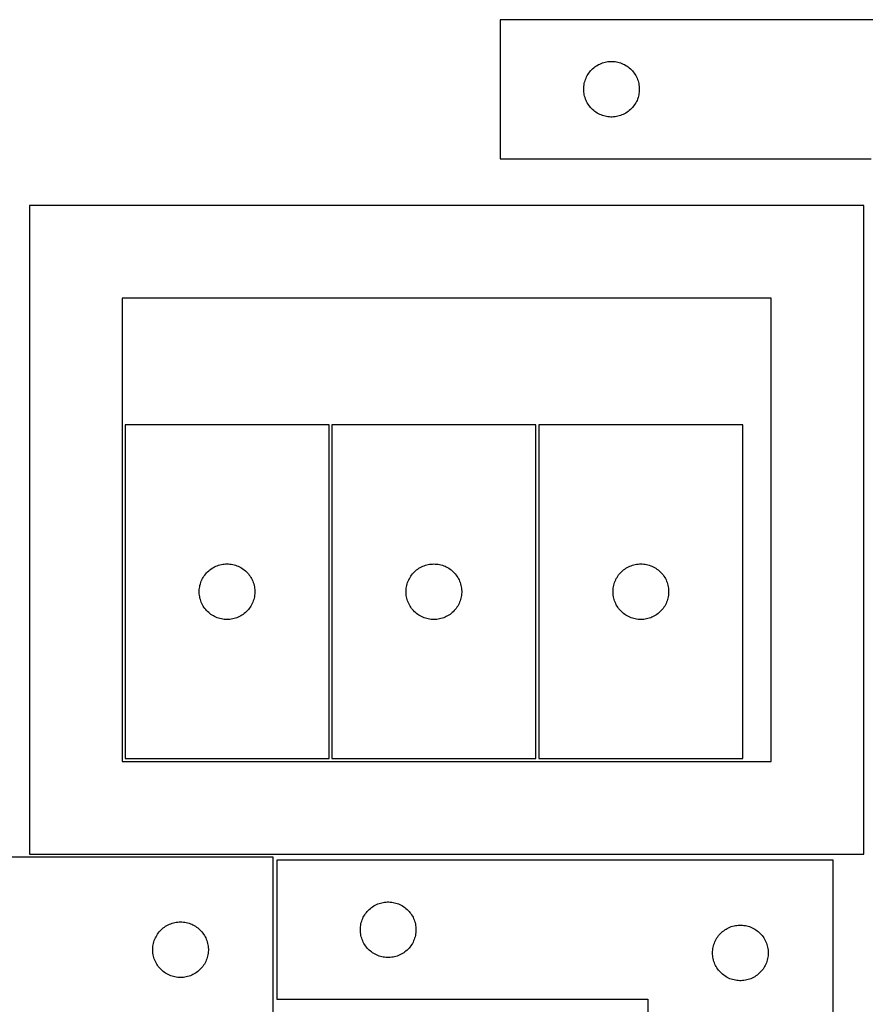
# Model space of a CAD drawing. Header units: millimetres. Extents: x 7 to 1493, y 7 to 2993.
# Tile 14 of 16: x 571 to 1028, y 2462 to 2993. Entities that reach past the tile are written whole.
import ezdxf

# ---------------------------------------------------------------- set-up
doc = ezdxf.new("R2010")
doc.units = ezdxf.units.MM
doc.layers.add('CUT', color=7, linetype='CONTINUOUS', true_color=0x000000)

msp = doc.modelspace()

# ---------------------------------------------------------------- linework, layer by layer
at = {"layer": 'CUT'}
for p, q in [((1130.644863, 2993.359411), (830.644863, 2993.359411)), ((830.644863, 2993.359411), (830.644863, 2918.359411)), ((883.595211, 2969.099593), (884.286147, 2969.444945)), ((884.286147, 2969.444945), (884.993944, 2969.75427)), ((884.993944, 2969.75427), (885.716727, 2970.026749)), ((885.716727, 2970.026749), (886.452578, 2970.261659)), ((886.452578, 2970.261659), (887.199546, 2970.458376)), ((887.199546, 2970.458376), (887.955651, 2970.61638)), ((887.955651, 2970.61638), (888.718887, 2970.735251)), ((888.718887, 2970.735251), (889.487231, 2970.814673)), ((889.487231, 2970.814673), (890.258644, 2970.854438)), ((890.258644, 2970.854438), (891.031081, 2970.854438)), ((891.031081, 2970.854438), (891.802494, 2970.814673)), ((891.802494, 2970.814673), (892.570838, 2970.735251)), ((892.570838, 2970.735251), (893.334074, 2970.61638)), ((893.334074, 2970.61638), (894.090179, 2970.458376)), ((894.090179, 2970.458376), (894.837147, 2970.261659)), ((894.837147, 2970.261659), (895.572998, 2970.026749)), ((895.572998, 2970.026749), (896.295781, 2969.75427)), ((896.295781, 2969.75427), (897.003578, 2969.444945)), ((897.003578, 2969.444945), (897.694514, 2969.099593)), ((877.590584, 2963.247632), (877.988229, 2963.909853)), ((877.988229, 2963.909853), (878.419437, 2964.550727)), ((878.419437, 2964.550727), (878.883065, 2965.168553)), ((878.883065, 2965.168553), (879.377884, 2965.761692)), ((879.377884, 2965.761692), (879.90258, 2966.328573)), ((879.90258, 2966.328573), (880.455762, 2966.867691)), ((880.455762, 2966.867691), (881.035965, 2967.377617)), ((881.035965, 2967.377617), (881.641648, 2967.856999)), ((881.641648, 2967.856999), (882.271207, 2968.304566)), ((882.271207, 2968.304566), (882.92297, 2968.71913)), ((882.92297, 2968.71913), (883.595211, 2969.099593)), ((897.694514, 2969.099593), (898.366755, 2968.71913)), ((898.366755, 2968.71913), (899.018518, 2968.304566)), ((899.018518, 2968.304566), (899.648077, 2967.856999)), ((899.648077, 2967.856999), (900.25376, 2967.377617)), ((900.25376, 2967.377617), (900.833963, 2966.867691)), ((900.833963, 2966.867691), (901.387145, 2966.328573)), ((901.387145, 2966.328573), (901.911841, 2965.761692)), ((901.911841, 2965.761692), (902.40666, 2965.168553)), ((902.40666, 2965.168553), (902.870288, 2964.550727)), ((902.870288, 2964.550727), (903.301496, 2963.909853)), ((903.301496, 2963.909853), (903.699141, 2963.247632)), ((875.823544, 2958.167769), (875.962027, 2958.927692)), ((875.962027, 2958.927692), (876.139447, 2959.679477)), ((876.139447, 2959.679477), (876.355332, 2960.421133)), ((876.355332, 2960.421133), (876.60911, 2961.150692)), ((876.60911, 2961.150692), (876.900109, 2961.866219)), ((876.900109, 2961.866219), (877.227556, 2962.565817)), ((877.227556, 2962.565817), (877.590584, 2963.247632)), ((903.699141, 2963.247632), (904.062169, 2962.565817)), ((904.062169, 2962.565817), (904.389616, 2961.866219)), ((904.389616, 2961.866219), (904.680615, 2961.150692)), ((904.680615, 2961.150692), (904.934393, 2960.421133)), ((904.934393, 2960.421133), (905.150278, 2959.679477)), ((905.150278, 2959.679477), (905.327698, 2958.927692)), ((905.327698, 2958.927692), (905.466181, 2958.167769)), ((875.644863, 2955.859411), (875.664751, 2956.631592)), ((875.664751, 2955.087229), (875.644863, 2955.859411)), ((875.664751, 2956.631592), (875.724364, 2957.401726)), ((875.724364, 2954.317096), (875.664751, 2955.087229)), ((875.724364, 2957.401726), (875.823544, 2958.167769)), ((875.823544, 2953.551052), (875.724364, 2954.317096)), ((875.962027, 2952.79113), (875.823544, 2953.551052)), ((905.466181, 2953.551052), (905.327698, 2952.79113)), ((905.466181, 2958.167769), (905.565361, 2957.401726)), ((905.565361, 2954.317096), (905.466181, 2953.551052)), ((905.565361, 2957.401726), (905.624974, 2956.631592)), ((905.624974, 2955.087229), (905.565361, 2954.317096)), ((905.624974, 2956.631592), (905.644863, 2955.859411)), ((905.644863, 2955.859411), (905.624974, 2955.087229)), ((876.139447, 2952.039344), (875.962027, 2952.79113)), ((876.355332, 2951.297688), (876.139447, 2952.039344)), ((876.60911, 2950.568129), (876.355332, 2951.297688)), ((876.900109, 2949.852602), (876.60911, 2950.568129)), ((877.227556, 2949.153004), (876.900109, 2949.852602)), ((877.590584, 2948.47119), (877.227556, 2949.153004)), ((877.988229, 2947.808968), (877.590584, 2948.47119)), ((903.699141, 2948.47119), (903.301496, 2947.808968)), ((904.062169, 2949.153004), (903.699141, 2948.47119)), ((904.389616, 2949.852602), (904.062169, 2949.153004)), ((904.680615, 2950.568129), (904.389616, 2949.852602)), ((904.934393, 2951.297688), (904.680615, 2950.568129)), ((905.150278, 2952.039344), (904.934393, 2951.297688)), ((905.327698, 2952.79113), (905.150278, 2952.039344)), ((878.419437, 2947.168094), (877.988229, 2947.808968)), ((878.883065, 2946.550268), (878.419437, 2947.168094)), ((879.377884, 2945.957129), (878.883065, 2946.550268)), ((879.90258, 2945.390248), (879.377884, 2945.957129)), ((880.455762, 2944.85113), (879.90258, 2945.390248)), ((881.035965, 2944.341204), (880.455762, 2944.85113)), ((881.641648, 2943.861822), (881.035965, 2944.341204)), ((882.271207, 2943.414255), (881.641648, 2943.861822)), ((882.92297, 2942.999691), (882.271207, 2943.414255)), ((883.595211, 2942.619229), (882.92297, 2942.999691)), ((884.286147, 2942.273877), (883.595211, 2942.619229)), ((897.694514, 2942.619229), (897.003578, 2942.273877)), ((898.366755, 2942.999691), (897.694514, 2942.619229)), ((899.018518, 2943.414255), (898.366755, 2942.999691)), ((899.648077, 2943.861822), (899.018518, 2943.414255)), ((900.25376, 2944.341204), (899.648077, 2943.861822)), ((900.833963, 2944.85113), (900.25376, 2944.341204)), ((901.387145, 2945.390248), (900.833963, 2944.85113)), ((901.911841, 2945.957129), (901.387145, 2945.390248)), ((902.40666, 2946.550268), (901.911841, 2945.957129)), ((902.870288, 2947.168094), (902.40666, 2946.550268)), ((903.301496, 2947.808968), (902.870288, 2947.168094)), ((884.993944, 2941.964551), (884.286147, 2942.273877)), ((885.716727, 2941.692072), (884.993944, 2941.964551)), ((886.452578, 2941.457162), (885.716727, 2941.692072)), ((887.199546, 2941.260445), (886.452578, 2941.457162)), ((887.955651, 2941.102441), (887.199546, 2941.260445)), ((888.718887, 2940.98357), (887.955651, 2941.102441)), ((889.487231, 2940.904148), (888.718887, 2940.98357)), ((890.258644, 2940.864384), (889.487231, 2940.904148)), ((891.031081, 2940.864384), (890.258644, 2940.864384)), ((891.802494, 2940.904148), (891.031081, 2940.864384)), ((892.570838, 2940.98357), (891.802494, 2940.904148)), ((893.334074, 2941.102441), (892.570838, 2940.98357)), ((894.090179, 2941.260445), (893.334074, 2941.102441)), ((894.837147, 2941.457162), (894.090179, 2941.260445)), ((895.572998, 2941.692072), (894.837147, 2941.457162)), ((896.295781, 2941.964551), (895.572998, 2941.692072)), ((897.003578, 2942.273877), (896.295781, 2941.964551)), ((830.644863, 2918.359411), (1030.644863, 2918.359411)), ((1026.723985, 2893.194837), (576.723985, 2893.194837)), ((576.723985, 2893.194837), (576.723985, 2543.194837)), ((1026.723985, 2543.194837), (1026.723985, 2893.194837)), ((976.723985, 2843.194837), (626.723985, 2843.194837)), ((626.723985, 2843.194837), (626.723985, 2593.194837)), ((976.723985, 2593.194837), (976.723985, 2843.194837)), ((738.250494, 2774.775681), (628.250494, 2774.775681)), ((628.250494, 2774.775681), (628.250494, 2594.775681)), ((738.250494, 2594.775681), (738.250494, 2774.775681)), ((849.833731, 2774.755158), (739.833731, 2774.755158)), ((739.833731, 2774.755158), (739.833731, 2594.755158)), ((849.833731, 2594.755158), (849.833731, 2774.755158)), ((851.471573, 2774.800168), (851.471573, 2594.800168)), ((961.471573, 2774.800168), (851.471573, 2774.800168)), ((961.471573, 2594.800168), (961.471573, 2774.800168)), ((676.544087, 2698.192987), (677.243685, 2698.520434)), ((677.243685, 2698.520434), (677.959213, 2698.811433)), ((677.959213, 2698.811433), (678.688771, 2699.065211)), ((678.688771, 2699.065211), (679.430427, 2699.281097)), ((679.430427, 2699.281097), (680.182213, 2699.458516)), ((680.182213, 2699.458516), (680.942135, 2699.596999)), ((680.942135, 2699.596999), (681.708179, 2699.696179)), ((681.708179, 2699.696179), (682.478313, 2699.755792)), ((682.478313, 2699.755792), (683.250494, 2699.775681)), ((683.250494, 2699.775681), (684.022675, 2699.755792)), ((684.022675, 2699.755792), (684.792809, 2699.696179)), ((684.792809, 2699.696179), (685.558853, 2699.596999)), ((685.558853, 2699.596999), (686.318775, 2699.458516)), ((686.318775, 2699.458516), (687.070561, 2699.281097)), ((687.070561, 2699.281097), (687.812216, 2699.065211)), ((687.812216, 2699.065211), (688.541775, 2698.811433)), ((688.541775, 2698.811433), (689.257302, 2698.520434)), ((689.257302, 2698.520434), (689.956901, 2698.192987)), ((788.127324, 2698.172464), (788.826922, 2698.499911)), ((788.826922, 2698.499911), (789.542449, 2698.79091)), ((789.542449, 2698.79091), (790.272008, 2699.044688)), ((790.272008, 2699.044688), (791.013664, 2699.260573)), ((791.013664, 2699.260573), (791.76545, 2699.437993)), ((791.76545, 2699.437993), (792.525372, 2699.576476)), ((792.525372, 2699.576476), (793.291416, 2699.675656)), ((793.291416, 2699.675656), (794.061549, 2699.735269)), ((794.061549, 2699.735269), (794.833731, 2699.755158)), ((794.833731, 2699.755158), (795.605912, 2699.735269)), ((795.605912, 2699.735269), (796.376046, 2699.675656)), ((796.376046, 2699.675656), (797.142089, 2699.576476)), ((797.142089, 2699.576476), (797.902012, 2699.437993)), ((797.902012, 2699.437993), (798.653797, 2699.260573)), ((798.653797, 2699.260573), (799.395453, 2699.044688)), ((799.395453, 2699.044688), (800.125012, 2698.79091)), ((800.125012, 2698.79091), (800.840539, 2698.499911)), ((800.840539, 2698.499911), (801.540137, 2698.172464)), ((899.083352, 2697.854447), (899.765167, 2698.217474)), ((899.765167, 2698.217474), (900.464765, 2698.544922)), ((900.464765, 2698.544922), (901.180292, 2698.83592)), ((901.180292, 2698.83592), (901.909851, 2699.089699)), ((901.909851, 2699.089699), (902.651507, 2699.305584)), ((902.651507, 2699.305584), (903.403292, 2699.483003)), ((903.403292, 2699.483003), (904.163215, 2699.621486)), ((904.163215, 2699.621486), (904.929259, 2699.720666)), ((904.929259, 2699.720666), (905.699392, 2699.780279)), ((905.699392, 2699.780279), (906.471573, 2699.800168)), ((906.471573, 2699.800168), (907.243755, 2699.780279)), ((907.243755, 2699.780279), (908.013888, 2699.720666)), ((908.013888, 2699.720666), (908.779932, 2699.621486)), ((908.779932, 2699.621486), (909.539854, 2699.483003)), ((909.539854, 2699.483003), (910.29164, 2699.305584)), ((910.29164, 2699.305584), (911.033296, 2699.089699)), ((911.033296, 2699.089699), (911.762855, 2698.83592)), ((911.762855, 2698.83592), (912.478382, 2698.544922)), ((912.478382, 2698.544922), (913.17798, 2698.217474)), ((913.17798, 2698.217474), (913.859795, 2697.854447)), ((670.390774, 2692.497573), (670.805339, 2693.149337)), ((670.805339, 2693.149337), (671.252905, 2693.778895)), ((671.252905, 2693.778895), (671.732287, 2694.384578)), ((671.732287, 2694.384578), (672.242213, 2694.964781)), ((672.242213, 2694.964781), (672.781332, 2695.517963)), ((672.781332, 2695.517963), (673.348212, 2696.04266)), ((673.348212, 2696.04266), (673.941352, 2696.537478)), ((673.941352, 2696.537478), (674.559177, 2697.001106)), ((674.559177, 2697.001106), (675.200051, 2697.432314)), ((675.200051, 2697.432314), (675.862273, 2697.829959)), ((675.862273, 2697.829959), (676.544087, 2698.192987)), ((689.956901, 2698.192987), (690.638715, 2697.829959)), ((690.638715, 2697.829959), (691.300937, 2697.432314)), ((691.300937, 2697.432314), (691.94181, 2697.001106)), ((691.94181, 2697.001106), (692.559636, 2696.537478)), ((692.559636, 2696.537478), (693.152776, 2696.04266)), ((693.152776, 2696.04266), (693.719656, 2695.517963)), ((693.719656, 2695.517963), (694.258774, 2694.964781)), ((694.258774, 2694.964781), (694.768701, 2694.384578)), ((694.768701, 2694.384578), (695.248083, 2693.778895)), ((695.248083, 2693.778895), (695.695649, 2693.149337)), ((695.695649, 2693.149337), (696.110213, 2692.497573)), ((781.974011, 2692.47705), (782.388575, 2693.128813)), ((782.388575, 2693.128813), (782.836142, 2693.758372)), ((782.836142, 2693.758372), (783.315524, 2694.364055)), ((783.315524, 2694.364055), (783.82545, 2694.944258)), ((783.82545, 2694.944258), (784.364568, 2695.49744)), ((784.364568, 2695.49744), (784.931449, 2696.022137)), ((784.931449, 2696.022137), (785.524588, 2696.516955)), ((785.524588, 2696.516955), (786.142414, 2696.980583)), ((786.142414, 2696.980583), (786.783288, 2697.411791)), ((786.783288, 2697.411791), (787.44551, 2697.809436)), ((787.44551, 2697.809436), (788.127324, 2698.172464)), ((801.540137, 2698.172464), (802.221952, 2697.809436)), ((802.221952, 2697.809436), (802.884173, 2697.411791)), ((802.884173, 2697.411791), (803.525047, 2696.980583)), ((803.525047, 2696.980583), (804.142873, 2696.516955)), ((804.142873, 2696.516955), (804.736012, 2696.022137)), ((804.736012, 2696.022137), (805.302893, 2695.49744)), ((805.302893, 2695.49744), (805.842011, 2694.944258)), ((805.842011, 2694.944258), (806.351937, 2694.364055)), ((806.351937, 2694.364055), (806.831319, 2693.758372)), ((806.831319, 2693.758372), (807.278886, 2693.128813)), ((807.278886, 2693.128813), (807.69345, 2692.47705)), ((893.611854, 2692.52206), (894.026418, 2693.173824)), ((894.026418, 2693.173824), (894.473985, 2693.803382)), ((894.473985, 2693.803382), (894.953367, 2694.409066)), ((894.953367, 2694.409066), (895.463293, 2694.989268)), ((895.463293, 2694.989268), (896.002411, 2695.542451)), ((896.002411, 2695.542451), (896.569292, 2696.067147)), ((896.569292, 2696.067147), (897.162431, 2696.561965)), ((897.162431, 2696.561965), (897.780257, 2697.025593)), ((897.780257, 2697.025593), (898.421131, 2697.456801)), ((898.421131, 2697.456801), (899.083352, 2697.854447)), ((913.859795, 2697.854447), (914.522016, 2697.456801)), ((914.522016, 2697.456801), (915.16289, 2697.025593)), ((915.16289, 2697.025593), (915.780716, 2696.561965)), ((915.780716, 2696.561965), (916.373855, 2696.067147)), ((916.373855, 2696.067147), (916.940736, 2695.542451)), ((916.940736, 2695.542451), (917.479854, 2694.989268)), ((917.479854, 2694.989268), (917.98978, 2694.409066)), ((917.98978, 2694.409066), (918.469162, 2693.803382)), ((918.469162, 2693.803382), (918.916729, 2693.173824)), ((918.916729, 2693.173824), (919.331293, 2692.52206)), ((668.493525, 2687.464892), (668.651528, 2688.220997)), ((668.651528, 2688.220997), (668.848246, 2688.967965)), ((668.848246, 2688.967965), (669.083155, 2689.703816)), ((669.083155, 2689.703816), (669.355634, 2690.426599)), ((669.355634, 2690.426599), (669.66496, 2691.134397)), ((669.66496, 2691.134397), (670.010312, 2691.825332)), ((670.010312, 2691.825332), (670.390774, 2692.497573)), ((696.110213, 2692.497573), (696.490676, 2691.825332)), ((696.490676, 2691.825332), (696.836028, 2691.134397)), ((696.836028, 2691.134397), (697.145353, 2690.426599)), ((697.145353, 2690.426599), (697.417832, 2689.703816)), ((697.417832, 2689.703816), (697.652742, 2688.967965)), ((697.652742, 2688.967965), (697.84946, 2688.220997)), ((697.84946, 2688.220997), (698.007463, 2687.464892)), ((780.076761, 2687.444369), (780.234765, 2688.200474)), ((780.234765, 2688.200474), (780.431482, 2688.947442)), ((780.431482, 2688.947442), (780.666392, 2689.683293)), ((780.666392, 2689.683293), (780.938871, 2690.406076)), ((780.938871, 2690.406076), (781.248197, 2691.113873)), ((781.248197, 2691.113873), (781.593549, 2691.804809)), ((781.593549, 2691.804809), (781.974011, 2692.47705)), ((807.69345, 2692.47705), (808.073913, 2691.804809)), ((808.073913, 2691.804809), (808.419265, 2691.113873)), ((808.419265, 2691.113873), (808.72859, 2690.406076)), ((808.72859, 2690.406076), (809.001069, 2689.683293)), ((809.001069, 2689.683293), (809.235979, 2688.947442)), ((809.235979, 2688.947442), (809.432696, 2688.200474)), ((809.432696, 2688.200474), (809.5907, 2687.444369)), ((891.714604, 2687.489379), (891.872608, 2688.245484)), ((891.872608, 2688.245484), (892.069325, 2688.992452)), ((892.069325, 2688.992452), (892.304235, 2689.728304)), ((892.304235, 2689.728304), (892.576714, 2690.451086)), ((892.576714, 2690.451086), (892.88604, 2691.158884)), ((892.88604, 2691.158884), (893.231392, 2691.849819)), ((893.231392, 2691.849819), (893.611854, 2692.52206)), ((919.331293, 2692.52206), (919.711755, 2691.849819)), ((919.711755, 2691.849819), (920.057107, 2691.158884)), ((920.057107, 2691.158884), (920.366433, 2690.451086)), ((920.366433, 2690.451086), (920.638912, 2689.728304)), ((920.638912, 2689.728304), (920.873822, 2688.992452)), ((920.873822, 2688.992452), (921.070539, 2688.245484)), ((921.070539, 2688.245484), (921.228543, 2687.489379)), ((668.255467, 2685.161899), (668.295231, 2685.933313)), ((668.255467, 2684.389462), (668.255467, 2685.161899)), ((668.295231, 2683.618049), (668.255467, 2684.389462)), ((668.295231, 2685.933313), (668.374654, 2686.701656)), ((668.374654, 2682.849705), (668.295231, 2683.618049)), ((668.374654, 2686.701656), (668.493525, 2687.464892)), ((668.493525, 2682.086469), (668.374654, 2682.849705)), ((698.007463, 2687.464892), (698.126334, 2686.701656)), ((698.126334, 2682.849705), (698.007463, 2682.086469)), ((698.126334, 2686.701656), (698.205757, 2685.933313)), ((698.205757, 2683.618049), (698.126334, 2682.849705)), ((698.205757, 2685.933313), (698.245521, 2685.161899)), ((698.245521, 2684.389462), (698.205757, 2683.618049)), ((698.245521, 2685.161899), (698.245521, 2684.389462)), ((779.838704, 2685.141376), (779.878468, 2685.91279)), ((779.838704, 2684.368939), (779.838704, 2685.141376)), ((779.878468, 2683.597526), (779.838704, 2684.368939)), ((779.878468, 2685.91279), (779.95789, 2686.681133)), ((779.95789, 2682.829182), (779.878468, 2683.597526)), ((779.95789, 2686.681133), (780.076761, 2687.444369)), ((780.076761, 2682.065946), (779.95789, 2682.829182)), ((809.5907, 2687.444369), (809.709571, 2686.681133)), ((809.709571, 2682.829182), (809.5907, 2682.065946)), ((809.709571, 2686.681133), (809.788993, 2685.91279)), ((809.788993, 2683.597526), (809.709571, 2682.829182)), ((809.788993, 2685.91279), (809.828758, 2685.141376)), ((809.828758, 2684.368939), (809.788993, 2683.597526)), ((809.828758, 2685.141376), (809.828758, 2684.368939)), ((891.476546, 2685.186387), (891.516311, 2685.9578)), ((891.476546, 2684.413949), (891.476546, 2685.186387)), ((891.516311, 2683.642536), (891.476546, 2684.413949)), ((891.516311, 2685.9578), (891.595733, 2686.726143)), ((891.595733, 2682.874193), (891.516311, 2683.642536)), ((891.595733, 2686.726143), (891.714604, 2687.489379)), ((891.714604, 2682.110957), (891.595733, 2682.874193)), ((921.228543, 2687.489379), (921.347414, 2686.726143)), ((921.347414, 2682.874193), (921.228543, 2682.110957)), ((921.347414, 2686.726143), (921.426836, 2685.9578)), ((921.426836, 2683.642536), (921.347414, 2682.874193)), ((921.426836, 2685.9578), (921.4666, 2685.186387)), ((921.4666, 2684.413949), (921.426836, 2683.642536)), ((921.4666, 2685.186387), (921.4666, 2684.413949)), ((668.651528, 2681.330365), (668.493525, 2682.086469)), ((668.848246, 2680.583396), (668.651528, 2681.330365)), ((669.083155, 2679.847545), (668.848246, 2680.583396)), ((669.355634, 2679.124762), (669.083155, 2679.847545)), ((669.66496, 2678.416965), (669.355634, 2679.124762)), ((670.010312, 2677.72603), (669.66496, 2678.416965)), ((670.390774, 2677.053789), (670.010312, 2677.72603)), ((670.805339, 2676.402025), (670.390774, 2677.053789)), ((696.110213, 2677.053789), (695.695649, 2676.402025)), ((696.490676, 2677.72603), (696.110213, 2677.053789)), ((696.836028, 2678.416965), (696.490676, 2677.72603)), ((697.145353, 2679.124762), (696.836028, 2678.416965)), ((697.417832, 2679.847545), (697.145353, 2679.124762)), ((697.652742, 2680.583396), (697.417832, 2679.847545)), ((697.84946, 2681.330365), (697.652742, 2680.583396)), ((698.007463, 2682.086469), (697.84946, 2681.330365)), ((780.234765, 2681.309841), (780.076761, 2682.065946)), ((780.431482, 2680.562873), (780.234765, 2681.309841)), ((780.666392, 2679.827022), (780.431482, 2680.562873)), ((780.938871, 2679.104239), (780.666392, 2679.827022)), ((781.248197, 2678.396442), (780.938871, 2679.104239)), ((781.593549, 2677.705506), (781.248197, 2678.396442)), ((781.974011, 2677.033266), (781.593549, 2677.705506)), ((782.388575, 2676.381502), (781.974011, 2677.033266)), ((807.69345, 2677.033266), (807.278886, 2676.381502)), ((808.073913, 2677.705506), (807.69345, 2677.033266)), ((808.419265, 2678.396442), (808.073913, 2677.705506)), ((808.72859, 2679.104239), (808.419265, 2678.396442)), ((809.001069, 2679.827022), (808.72859, 2679.104239)), ((809.235979, 2680.562873), (809.001069, 2679.827022)), ((809.432696, 2681.309841), (809.235979, 2680.562873)), ((809.5907, 2682.065946), (809.432696, 2681.309841)), ((891.872608, 2681.354852), (891.714604, 2682.110957)), ((892.069325, 2680.607883), (891.872608, 2681.354852)), ((892.304235, 2679.872032), (892.069325, 2680.607883)), ((892.576714, 2679.14925), (892.304235, 2679.872032)), ((892.88604, 2678.441452), (892.576714, 2679.14925)), ((893.231392, 2677.750517), (892.88604, 2678.441452)), ((893.611854, 2677.078276), (893.231392, 2677.750517)), ((894.026418, 2676.426512), (893.611854, 2677.078276)), ((919.331293, 2677.078276), (918.916729, 2676.426512)), ((919.711755, 2677.750517), (919.331293, 2677.078276)), ((920.057107, 2678.441452), (919.711755, 2677.750517)), ((920.366433, 2679.14925), (920.057107, 2678.441452)), ((920.638912, 2679.872032), (920.366433, 2679.14925)), ((920.873822, 2680.607883), (920.638912, 2679.872032)), ((921.070539, 2681.354852), (920.873822, 2680.607883)), ((921.228543, 2682.110957), (921.070539, 2681.354852)), ((671.252905, 2675.772466), (670.805339, 2676.402025)), ((671.732287, 2675.166783), (671.252905, 2675.772466)), ((672.242213, 2674.586581), (671.732287, 2675.166783)), ((672.781332, 2674.033398), (672.242213, 2674.586581)), ((673.348212, 2673.508702), (672.781332, 2674.033398)), ((673.941352, 2673.013884), (673.348212, 2673.508702)), ((674.559177, 2672.550256), (673.941352, 2673.013884)), ((675.200051, 2672.119047), (674.559177, 2672.550256)), ((675.862273, 2671.721402), (675.200051, 2672.119047)), ((676.544087, 2671.358374), (675.862273, 2671.721402)), ((690.638715, 2671.721402), (689.956901, 2671.358374)), ((691.300937, 2672.119047), (690.638715, 2671.721402)), ((691.94181, 2672.550256), (691.300937, 2672.119047)), ((692.559636, 2673.013884), (691.94181, 2672.550256)), ((693.152776, 2673.508702), (692.559636, 2673.013884)), ((693.719656, 2674.033398), (693.152776, 2673.508702)), ((694.258774, 2674.586581), (693.719656, 2674.033398)), ((694.768701, 2675.166783), (694.258774, 2674.586581)), ((695.248083, 2675.772466), (694.768701, 2675.166783)), ((695.695649, 2676.402025), (695.248083, 2675.772466)), ((782.836142, 2675.751943), (782.388575, 2676.381502)), ((783.315524, 2675.14626), (782.836142, 2675.751943)), ((783.82545, 2674.566058), (783.315524, 2675.14626)), ((784.364568, 2674.012875), (783.82545, 2674.566058)), ((784.931449, 2673.488179), (784.364568, 2674.012875)), ((785.524588, 2672.993361), (784.931449, 2673.488179)), ((786.142414, 2672.529733), (785.524588, 2672.993361)), ((786.783288, 2672.098524), (786.142414, 2672.529733)), ((787.44551, 2671.700879), (786.783288, 2672.098524)), ((788.127324, 2671.337851), (787.44551, 2671.700879)), ((802.221952, 2671.700879), (801.540137, 2671.337851)), ((802.884173, 2672.098524), (802.221952, 2671.700879)), ((803.525047, 2672.529733), (802.884173, 2672.098524)), ((804.142873, 2672.993361), (803.525047, 2672.529733)), ((804.736012, 2673.488179), (804.142873, 2672.993361)), ((805.302893, 2674.012875), (804.736012, 2673.488179)), ((805.842011, 2674.566058), (805.302893, 2674.012875)), ((806.351937, 2675.14626), (805.842011, 2674.566058)), ((806.831319, 2675.751943), (806.351937, 2675.14626)), ((807.278886, 2676.381502), (806.831319, 2675.751943)), ((894.473985, 2675.796954), (894.026418, 2676.426512)), ((894.953367, 2675.19127), (894.473985, 2675.796954)), ((895.463293, 2674.611068), (894.953367, 2675.19127)), ((896.002411, 2674.057885), (895.463293, 2674.611068)), ((896.569292, 2673.533189), (896.002411, 2674.057885)), ((897.162431, 2673.038371), (896.569292, 2673.533189)), ((897.780257, 2672.574743), (897.162431, 2673.038371)), ((898.421131, 2672.143535), (897.780257, 2672.574743)), ((899.083352, 2671.745889), (898.421131, 2672.143535)), ((899.765167, 2671.382862), (899.083352, 2671.745889)), ((913.859795, 2671.745889), (913.17798, 2671.382862)), ((914.522016, 2672.143535), (913.859795, 2671.745889)), ((915.16289, 2672.574743), (914.522016, 2672.143535)), ((915.780716, 2673.038371), (915.16289, 2672.574743)), ((916.373855, 2673.533189), (915.780716, 2673.038371)), ((916.940736, 2674.057885), (916.373855, 2673.533189)), ((917.479854, 2674.611068), (916.940736, 2674.057885)), ((917.98978, 2675.19127), (917.479854, 2674.611068)), ((918.469162, 2675.796954), (917.98978, 2675.19127)), ((918.916729, 2676.426512), (918.469162, 2675.796954)), ((677.243685, 2671.030927), (676.544087, 2671.358374)), ((677.959213, 2670.739928), (677.243685, 2671.030927)), ((678.688771, 2670.48615), (677.959213, 2670.739928)), ((679.430427, 2670.270265), (678.688771, 2670.48615)), ((680.182213, 2670.092845), (679.430427, 2670.270265)), ((680.942135, 2669.954362), (680.182213, 2670.092845)), ((681.708179, 2669.855183), (680.942135, 2669.954362)), ((682.478313, 2669.795569), (681.708179, 2669.855183)), ((683.250494, 2669.775681), (682.478313, 2669.795569)), ((684.022675, 2669.795569), (683.250494, 2669.775681)), ((684.792809, 2669.855183), (684.022675, 2669.795569)), ((685.558853, 2669.954362), (684.792809, 2669.855183)), ((686.318775, 2670.092845), (685.558853, 2669.954362)), ((687.070561, 2670.270265), (686.318775, 2670.092845)), ((687.812216, 2670.48615), (687.070561, 2670.270265)), ((688.541775, 2670.739928), (687.812216, 2670.48615)), ((689.257302, 2671.030927), (688.541775, 2670.739928)), ((689.956901, 2671.358374), (689.257302, 2671.030927)), ((788.826922, 2671.010404), (788.127324, 2671.337851)), ((789.542449, 2670.719405), (788.826922, 2671.010404)), ((790.272008, 2670.465627), (789.542449, 2670.719405)), ((791.013664, 2670.249742), (790.272008, 2670.465627)), ((791.76545, 2670.072322), (791.013664, 2670.249742)), ((792.525372, 2669.933839), (791.76545, 2670.072322)), ((793.291416, 2669.834659), (792.525372, 2669.933839)), ((794.061549, 2669.775046), (793.291416, 2669.834659)), ((794.833731, 2669.755158), (794.061549, 2669.775046)), ((795.605912, 2669.775046), (794.833731, 2669.755158)), ((796.376046, 2669.834659), (795.605912, 2669.775046)), ((797.142089, 2669.933839), (796.376046, 2669.834659)), ((797.902012, 2670.072322), (797.142089, 2669.933839)), ((798.653797, 2670.249742), (797.902012, 2670.072322)), ((799.395453, 2670.465627), (798.653797, 2670.249742)), ((800.125012, 2670.719405), (799.395453, 2670.465627)), ((800.840539, 2671.010404), (800.125012, 2670.719405)), ((801.540137, 2671.337851), (800.840539, 2671.010404)), ((900.464765, 2671.055414), (899.765167, 2671.382862)), ((901.180292, 2670.764416), (900.464765, 2671.055414)), ((901.909851, 2670.510637), (901.180292, 2670.764416)), ((902.651507, 2670.294752), (901.909851, 2670.510637)), ((903.403292, 2670.117333), (902.651507, 2670.294752)), ((904.163215, 2669.97885), (903.403292, 2670.117333)), ((904.929259, 2669.87967), (904.163215, 2669.97885)), ((905.699392, 2669.820057), (904.929259, 2669.87967)), ((906.471573, 2669.800168), (905.699392, 2669.820057)), ((907.243755, 2669.820057), (906.471573, 2669.800168)), ((908.013888, 2669.87967), (907.243755, 2669.820057)), ((908.779932, 2669.97885), (908.013888, 2669.87967)), ((909.539854, 2670.117333), (908.779932, 2669.97885)), ((910.29164, 2670.294752), (909.539854, 2670.117333)), ((911.033296, 2670.510637), (910.29164, 2670.294752)), ((911.762855, 2670.764416), (911.033296, 2670.510637)), ((912.478382, 2671.055414), (911.762855, 2670.764416)), ((913.17798, 2671.382862), (912.478382, 2671.055414)), ((626.723985, 2593.194837), (976.723985, 2593.194837)), ((628.250494, 2594.775681), (738.250494, 2594.775681)), ((739.833731, 2594.755158), (849.833731, 2594.755158)), ((851.471573, 2594.800168), (961.471573, 2594.800168)), ((708.173361, 2541.650902), (458.173361, 2541.650902)), ((576.723985, 2543.194837), (1026.723985, 2543.194837)), ((708.173361, 2441.650902), (708.173361, 2541.650902)), ((1010.165126, 2539.935582), (710.165126, 2539.935582)), ((710.165126, 2539.935582), (710.165126, 2464.935582)), ((1010.165126, 2289.935582), (1010.165126, 2539.935582)), ((758.403329, 2511.744725), (758.898147, 2512.337864)), ((758.898147, 2512.337864), (759.422843, 2512.904745)), ((759.422843, 2512.904745), (759.976026, 2513.443863)), ((759.976026, 2513.443863), (760.556228, 2513.953789)), ((760.556228, 2513.953789), (761.161912, 2514.433171)), ((761.161912, 2514.433171), (761.79147, 2514.880738)), ((761.79147, 2514.880738), (762.443234, 2515.295302)), ((762.443234, 2515.295302), (763.115475, 2515.675764)), ((763.115475, 2515.675764), (763.80641, 2516.021116)), ((763.80641, 2516.021116), (764.514208, 2516.330442)), ((764.514208, 2516.330442), (765.23699, 2516.602921)), ((765.23699, 2516.602921), (765.972842, 2516.837831)), ((765.972842, 2516.837831), (766.71981, 2517.034548)), ((766.71981, 2517.034548), (767.475915, 2517.192552)), ((767.475915, 2517.192552), (768.239151, 2517.311423)), ((768.239151, 2517.311423), (769.007494, 2517.390845)), ((769.007494, 2517.390845), (769.778907, 2517.430609)), ((769.778907, 2517.430609), (770.551345, 2517.430609)), ((770.551345, 2517.430609), (771.322758, 2517.390845)), ((771.322758, 2517.390845), (772.091102, 2517.311423)), ((772.091102, 2517.311423), (772.854338, 2517.192552)), ((772.854338, 2517.192552), (773.610442, 2517.034548)), ((773.610442, 2517.034548), (774.357411, 2516.837831)), ((774.357411, 2516.837831), (775.093262, 2516.602921)), ((775.093262, 2516.602921), (775.816045, 2516.330442)), ((775.816045, 2516.330442), (776.523842, 2516.021116)), ((776.523842, 2516.021116), (777.214777, 2515.675764)), ((777.214777, 2515.675764), (777.887018, 2515.295302)), ((777.887018, 2515.295302), (778.538782, 2514.880738)), ((778.538782, 2514.880738), (779.16834, 2514.433171)), ((779.16834, 2514.433171), (779.774024, 2513.953789)), ((779.774024, 2513.953789), (780.354226, 2513.443863)), ((780.354226, 2513.443863), (780.907409, 2512.904745)), ((780.907409, 2512.904745), (781.432105, 2512.337864)), ((781.432105, 2512.337864), (781.926923, 2511.744725)), ((755.875595, 2506.997305), (756.129374, 2507.726864)), ((756.129374, 2507.726864), (756.420373, 2508.442391)), ((756.420373, 2508.442391), (756.74782, 2509.141989)), ((756.74782, 2509.141989), (757.110848, 2509.823803)), ((757.110848, 2509.823803), (757.508493, 2510.486025)), ((757.508493, 2510.486025), (757.939701, 2511.126899)), ((757.939701, 2511.126899), (758.403329, 2511.744725)), ((781.926923, 2511.744725), (782.390551, 2511.126899)), ((782.390551, 2511.126899), (782.82176, 2510.486025)), ((782.82176, 2510.486025), (783.219405, 2509.823803)), ((783.219405, 2509.823803), (783.582432, 2509.141989)), ((783.582432, 2509.141989), (783.90988, 2508.442391)), ((783.90988, 2508.442391), (784.200878, 2507.726864)), ((784.200878, 2507.726864), (784.454657, 2506.997305)), ((646.655154, 2501.259799), (647.16508, 2501.840002)), ((647.16508, 2501.840002), (647.704198, 2502.393185)), ((647.704198, 2502.393185), (648.271079, 2502.917881)), ((648.271079, 2502.917881), (648.864218, 2503.412699)), ((648.864218, 2503.412699), (649.482044, 2503.876327)), ((649.482044, 2503.876327), (650.122918, 2504.307535)), ((650.122918, 2504.307535), (650.78514, 2504.70518)), ((650.78514, 2504.70518), (651.466954, 2505.068208)), ((651.466954, 2505.068208), (652.166552, 2505.395655)), ((652.166552, 2505.395655), (652.882079, 2505.686654)), ((652.882079, 2505.686654), (653.611638, 2505.940432)), ((653.611638, 2505.940432), (654.353294, 2506.156318)), ((654.353294, 2506.156318), (655.10508, 2506.333737)), ((655.10508, 2506.333737), (655.865002, 2506.47222)), ((655.865002, 2506.47222), (656.631046, 2506.5714)), ((656.631046, 2506.5714), (657.401179, 2506.631013)), ((657.401179, 2506.631013), (658.173361, 2506.650902)), ((658.173361, 2506.650902), (658.945542, 2506.631013)), ((658.945542, 2506.631013), (659.715676, 2506.5714)), ((659.715676, 2506.5714), (660.481719, 2506.47222)), ((660.481719, 2506.47222), (661.241642, 2506.333737)), ((661.241642, 2506.333737), (661.993427, 2506.156318)), ((661.993427, 2506.156318), (662.735083, 2505.940432)), ((662.735083, 2505.940432), (663.464642, 2505.686654)), ((663.464642, 2505.686654), (664.180169, 2505.395655)), ((664.180169, 2505.395655), (664.879768, 2505.068208)), ((664.879768, 2505.068208), (665.561582, 2504.70518)), ((665.561582, 2504.70518), (666.223804, 2504.307535)), ((666.223804, 2504.307535), (666.864677, 2503.876327)), ((666.864677, 2503.876327), (667.482503, 2503.412699)), ((667.482503, 2503.412699), (668.075642, 2502.917881)), ((668.075642, 2502.917881), (668.642523, 2502.393185)), ((668.642523, 2502.393185), (669.181641, 2501.840002)), ((669.181641, 2501.840002), (669.691567, 2501.259799)), ((755.165126, 2502.435582), (755.185015, 2503.207764)), ((755.185015, 2501.663401), (755.165126, 2502.435582)), ((755.185015, 2503.207764), (755.244628, 2503.977897)), ((755.244628, 2503.977897), (755.343808, 2504.743941)), ((755.343808, 2504.743941), (755.482291, 2505.503863)), ((755.482291, 2505.503863), (755.65971, 2506.255649)), ((755.65971, 2506.255649), (755.875595, 2506.997305)), ((784.454657, 2506.997305), (784.670542, 2506.255649)), ((784.670542, 2506.255649), (784.847961, 2505.503863)), ((784.847961, 2505.503863), (784.986445, 2504.743941)), ((784.986445, 2504.743941), (785.085624, 2503.977897)), ((785.085624, 2503.977897), (785.145238, 2503.207764)), ((785.145238, 2503.207764), (785.165126, 2502.435582)), ((785.165126, 2502.435582), (785.145238, 2501.663401)), ((950.556228, 2501.453789), (951.161912, 2501.933171)), ((951.161912, 2501.933171), (951.79147, 2502.380738)), ((951.79147, 2502.380738), (952.443234, 2502.795302)), ((952.443234, 2502.795302), (953.115475, 2503.175764)), ((953.115475, 2503.175764), (953.80641, 2503.521116)), ((953.80641, 2503.521116), (954.514208, 2503.830442)), ((954.514208, 2503.830442), (955.23699, 2504.102921)), ((955.23699, 2504.102921), (955.972842, 2504.337831)), ((955.972842, 2504.337831), (956.71981, 2504.534548)), ((956.71981, 2504.534548), (957.475915, 2504.692552)), ((957.475915, 2504.692552), (958.239151, 2504.811423)), ((958.239151, 2504.811423), (959.007494, 2504.890845)), ((959.007494, 2504.890845), (959.778907, 2504.930609)), ((959.778907, 2504.930609), (960.551345, 2504.930609)), ((960.551345, 2504.930609), (961.322758, 2504.890845)), ((961.322758, 2504.890845), (962.091102, 2504.811423)), ((962.091102, 2504.811423), (962.854338, 2504.692552)), ((962.854338, 2504.692552), (963.610442, 2504.534548)), ((963.610442, 2504.534548), (964.357411, 2504.337831)), ((964.357411, 2504.337831), (965.093262, 2504.102921)), ((965.093262, 2504.102921), (965.816045, 2503.830442)), ((965.816045, 2503.830442), (966.523842, 2503.521116)), ((966.523842, 2503.521116), (967.214777, 2503.175764)), ((967.214777, 2503.175764), (967.887018, 2502.795302)), ((967.887018, 2502.795302), (968.538782, 2502.380738)), ((968.538782, 2502.380738), (969.16834, 2501.933171)), ((969.16834, 2501.933171), (969.774024, 2501.453789)), ((643.771113, 2495.843186), (644.006022, 2496.579038)), ((644.006022, 2496.579038), (644.278501, 2497.30182)), ((644.278501, 2497.30182), (644.587827, 2498.009618)), ((644.587827, 2498.009618), (644.933179, 2498.700553)), ((644.933179, 2498.700553), (645.313641, 2499.372794)), ((645.313641, 2499.372794), (645.728205, 2500.024558)), ((645.728205, 2500.024558), (646.175772, 2500.654116)), ((646.175772, 2500.654116), (646.655154, 2501.259799)), ((669.691567, 2501.259799), (670.170949, 2500.654116)), ((670.170949, 2500.654116), (670.618516, 2500.024558)), ((670.618516, 2500.024558), (671.03308, 2499.372794)), ((671.03308, 2499.372794), (671.413543, 2498.700553)), ((671.413543, 2498.700553), (671.758895, 2498.009618)), ((671.758895, 2498.009618), (672.06822, 2497.30182)), ((672.06822, 2497.30182), (672.340699, 2496.579038)), ((672.340699, 2496.579038), (672.575609, 2495.843186)), ((755.244628, 2500.893267), (755.185015, 2501.663401)), ((755.343808, 2500.127224), (755.244628, 2500.893267)), ((755.482291, 2499.367301), (755.343808, 2500.127224)), ((755.65971, 2498.615516), (755.482291, 2499.367301)), ((755.875595, 2497.87386), (755.65971, 2498.615516)), ((756.129374, 2497.144301), (755.875595, 2497.87386)), ((756.420373, 2496.428774), (756.129374, 2497.144301)), ((756.74782, 2495.729176), (756.420373, 2496.428774)), ((783.90988, 2496.428774), (783.582432, 2495.729176)), ((784.200878, 2497.144301), (783.90988, 2496.428774)), ((784.454657, 2497.87386), (784.200878, 2497.144301)), ((784.670542, 2498.615516), (784.454657, 2497.87386)), ((784.847961, 2499.367301), (784.670542, 2498.615516)), ((784.986445, 2500.127224), (784.847961, 2499.367301)), ((785.085624, 2500.893267), (784.986445, 2500.127224)), ((785.145238, 2501.663401), (785.085624, 2500.893267)), ((946.420373, 2495.942391), (946.74782, 2496.641989)), ((946.74782, 2496.641989), (947.110848, 2497.323803)), ((947.110848, 2497.323803), (947.508493, 2497.986025)), ((947.508493, 2497.986025), (947.939701, 2498.626899)), ((947.939701, 2498.626899), (948.403329, 2499.244725)), ((948.403329, 2499.244725), (948.898147, 2499.837864)), ((948.898147, 2499.837864), (949.422843, 2500.404745)), ((949.422843, 2500.404745), (949.976026, 2500.943863)), ((949.976026, 2500.943863), (950.556228, 2501.453789)), ((969.774024, 2501.453789), (970.354226, 2500.943863)), ((970.354226, 2500.943863), (970.907409, 2500.404745)), ((970.907409, 2500.404745), (971.432105, 2499.837864)), ((971.432105, 2499.837864), (971.926923, 2499.244725)), ((971.926923, 2499.244725), (972.390551, 2498.626899)), ((972.390551, 2498.626899), (972.82176, 2497.986025)), ((972.82176, 2497.986025), (973.219405, 2497.323803)), ((973.219405, 2497.323803), (973.582432, 2496.641989)), ((973.582432, 2496.641989), (973.90988, 2495.942391)), ((643.178334, 2492.03712), (643.218098, 2492.808534)), ((643.178334, 2491.264683), (643.178334, 2492.03712)), ((643.218098, 2490.49327), (643.178334, 2491.264683)), ((643.218098, 2492.808534), (643.297521, 2493.576877)), ((643.297521, 2493.576877), (643.416391, 2494.340113)), ((643.416391, 2494.340113), (643.574395, 2495.096218)), ((643.574395, 2495.096218), (643.771113, 2495.843186)), ((672.575609, 2495.843186), (672.772326, 2495.096218)), ((672.772326, 2495.096218), (672.93033, 2494.340113)), ((672.93033, 2494.340113), (673.049201, 2493.576877)), ((673.049201, 2493.576877), (673.128624, 2492.808534)), ((673.128624, 2492.808534), (673.168388, 2492.03712)), ((673.168388, 2491.264683), (673.128624, 2490.49327)), ((673.168388, 2492.03712), (673.168388, 2491.264683)), ((757.110848, 2495.047361), (756.74782, 2495.729176)), ((757.508493, 2494.38514), (757.110848, 2495.047361)), ((757.939701, 2493.744266), (757.508493, 2494.38514)), ((758.403329, 2493.12644), (757.939701, 2493.744266)), ((758.898147, 2492.533301), (758.403329, 2493.12644)), ((759.422843, 2491.96642), (758.898147, 2492.533301)), ((759.976026, 2491.427302), (759.422843, 2491.96642)), ((760.556228, 2490.917376), (759.976026, 2491.427302)), ((780.354226, 2491.427302), (779.774024, 2490.917376)), ((780.907409, 2491.96642), (780.354226, 2491.427302)), ((781.432105, 2492.533301), (780.907409, 2491.96642)), ((781.926923, 2493.12644), (781.432105, 2492.533301)), ((782.390551, 2493.744266), (781.926923, 2493.12644)), ((782.82176, 2494.38514), (782.390551, 2493.744266)), ((783.219405, 2495.047361), (782.82176, 2494.38514)), ((783.582432, 2495.729176), (783.219405, 2495.047361)), ((945.185015, 2490.707764), (945.244628, 2491.477897)), ((945.244628, 2491.477897), (945.343808, 2492.243941)), ((945.343808, 2492.243941), (945.482291, 2493.003863)), ((945.482291, 2493.003863), (945.65971, 2493.755649)), ((945.65971, 2493.755649), (945.875595, 2494.497305)), ((945.875595, 2494.497305), (946.129374, 2495.226864)), ((946.129374, 2495.226864), (946.420373, 2495.942391)), ((973.90988, 2495.942391), (974.200878, 2495.226864)), ((974.200878, 2495.226864), (974.454657, 2494.497305)), ((974.454657, 2494.497305), (974.670542, 2493.755649)), ((974.670542, 2493.755649), (974.847961, 2493.003863)), ((974.847961, 2493.003863), (974.986445, 2492.243941)), ((974.986445, 2492.243941), (975.085624, 2491.477897)), ((975.085624, 2491.477897), (975.145238, 2490.707764)), ((643.297521, 2489.724926), (643.218098, 2490.49327)), ((643.416391, 2488.96169), (643.297521, 2489.724926)), ((643.574395, 2488.205586), (643.416391, 2488.96169)), ((643.771113, 2487.458617), (643.574395, 2488.205586)), ((644.006022, 2486.722766), (643.771113, 2487.458617)), ((644.278501, 2485.999983), (644.006022, 2486.722766)), ((644.587827, 2485.292186), (644.278501, 2485.999983)), ((672.06822, 2485.999983), (671.758895, 2485.292186)), ((672.340699, 2486.722766), (672.06822, 2485.999983)), ((672.575609, 2487.458617), (672.340699, 2486.722766)), ((672.772326, 2488.205586), (672.575609, 2487.458617)), ((672.93033, 2488.96169), (672.772326, 2488.205586)), ((673.049201, 2489.724926), (672.93033, 2488.96169)), ((673.128624, 2490.49327), (673.049201, 2489.724926)), ((761.161912, 2490.437994), (760.556228, 2490.917376)), ((761.79147, 2489.990427), (761.161912, 2490.437994)), ((762.443234, 2489.575863), (761.79147, 2489.990427)), ((763.115475, 2489.1954), (762.443234, 2489.575863)), ((763.80641, 2488.850048), (763.115475, 2489.1954)), ((764.514208, 2488.540723), (763.80641, 2488.850048)), ((765.23699, 2488.268244), (764.514208, 2488.540723)), ((765.972842, 2488.033334), (765.23699, 2488.268244)), ((766.71981, 2487.836617), (765.972842, 2488.033334)), ((767.475915, 2487.678613), (766.71981, 2487.836617)), ((768.239151, 2487.559742), (767.475915, 2487.678613)), ((769.007494, 2487.48032), (768.239151, 2487.559742)), ((769.778907, 2487.440555), (769.007494, 2487.48032)), ((770.551345, 2487.440555), (769.778907, 2487.440555)), ((771.322758, 2487.48032), (770.551345, 2487.440555)), ((772.091102, 2487.559742), (771.322758, 2487.48032)), ((772.854338, 2487.678613), (772.091102, 2487.559742)), ((773.610442, 2487.836617), (772.854338, 2487.678613)), ((774.357411, 2488.033334), (773.610442, 2487.836617)), ((775.093262, 2488.268244), (774.357411, 2488.033334)), ((775.816045, 2488.540723), (775.093262, 2488.268244)), ((776.523842, 2488.850048), (775.816045, 2488.540723)), ((777.214777, 2489.1954), (776.523842, 2488.850048)), ((777.887018, 2489.575863), (777.214777, 2489.1954)), ((778.538782, 2489.990427), (777.887018, 2489.575863)), ((779.16834, 2490.437994), (778.538782, 2489.990427)), ((779.774024, 2490.917376), (779.16834, 2490.437994)), ((945.165126, 2489.935582), (945.185015, 2490.707764)), ((945.185015, 2489.163401), (945.165126, 2489.935582)), ((945.244628, 2488.393267), (945.185015, 2489.163401)), ((945.343808, 2487.627224), (945.244628, 2488.393267)), ((945.482291, 2486.867301), (945.343808, 2487.627224)), ((945.65971, 2486.115516), (945.482291, 2486.867301)), ((945.875595, 2485.37386), (945.65971, 2486.115516)), ((974.670542, 2486.115516), (974.454657, 2485.37386)), ((974.847961, 2486.867301), (974.670542, 2486.115516)), ((974.986445, 2487.627224), (974.847961, 2486.867301)), ((975.085624, 2488.393267), (974.986445, 2487.627224)), ((975.145238, 2489.163401), (975.085624, 2488.393267)), ((975.145238, 2490.707764), (975.165126, 2489.935582)), ((975.165126, 2489.935582), (975.145238, 2489.163401)), ((644.933179, 2484.601251), (644.587827, 2485.292186)), ((645.313641, 2483.92901), (644.933179, 2484.601251)), ((645.728205, 2483.277246), (645.313641, 2483.92901)), ((646.175772, 2482.647688), (645.728205, 2483.277246)), ((646.655154, 2482.042004), (646.175772, 2482.647688)), ((647.16508, 2481.461802), (646.655154, 2482.042004)), ((647.704198, 2480.908619), (647.16508, 2481.461802)), ((648.271079, 2480.383923), (647.704198, 2480.908619)), ((668.642523, 2480.908619), (668.075642, 2480.383923)), ((669.181641, 2481.461802), (668.642523, 2480.908619)), ((669.691567, 2482.042004), (669.181641, 2481.461802)), ((670.170949, 2482.647688), (669.691567, 2482.042004)), ((670.618516, 2483.277246), (670.170949, 2482.647688)), ((671.03308, 2483.92901), (670.618516, 2483.277246)), ((671.413543, 2484.601251), (671.03308, 2483.92901)), ((671.758895, 2485.292186), (671.413543, 2484.601251)), ((946.129374, 2484.644301), (945.875595, 2485.37386)), ((946.420373, 2483.928774), (946.129374, 2484.644301)), ((946.74782, 2483.229176), (946.420373, 2483.928774)), ((947.110848, 2482.547361), (946.74782, 2483.229176)), ((947.508493, 2481.88514), (947.110848, 2482.547361)), ((947.939701, 2481.244266), (947.508493, 2481.88514)), ((948.403329, 2480.62644), (947.939701, 2481.244266)), ((948.898147, 2480.033301), (948.403329, 2480.62644)), ((971.926923, 2480.62644), (971.432105, 2480.033301)), ((972.390551, 2481.244266), (971.926923, 2480.62644)), ((972.82176, 2481.88514), (972.390551, 2481.244266)), ((973.219405, 2482.547361), (972.82176, 2481.88514)), ((973.582432, 2483.229176), (973.219405, 2482.547361)), ((973.90988, 2483.928774), (973.582432, 2483.229176)), ((974.200878, 2484.644301), (973.90988, 2483.928774)), ((974.454657, 2485.37386), (974.200878, 2484.644301)), ((648.864218, 2479.889105), (648.271079, 2480.383923)), ((649.482044, 2479.425477), (648.864218, 2479.889105)), ((650.122918, 2478.994268), (649.482044, 2479.425477)), ((650.78514, 2478.596623), (650.122918, 2478.994268)), ((651.466954, 2478.233596), (650.78514, 2478.596623)), ((652.166552, 2477.906148), (651.466954, 2478.233596)), ((652.882079, 2477.615149), (652.166552, 2477.906148)), ((653.611638, 2477.361371), (652.882079, 2477.615149)), ((654.353294, 2477.145486), (653.611638, 2477.361371)), ((655.10508, 2476.968066), (654.353294, 2477.145486)), ((655.865002, 2476.829583), (655.10508, 2476.968066)), ((656.631046, 2476.730404), (655.865002, 2476.829583)), ((657.401179, 2476.67079), (656.631046, 2476.730404)), ((658.173361, 2476.650902), (657.401179, 2476.67079)), ((658.945542, 2476.67079), (658.173361, 2476.650902)), ((659.715676, 2476.730404), (658.945542, 2476.67079)), ((660.481719, 2476.829583), (659.715676, 2476.730404)), ((661.241642, 2476.968066), (660.481719, 2476.829583)), ((661.993427, 2477.145486), (661.241642, 2476.968066)), ((662.735083, 2477.361371), (661.993427, 2477.145486)), ((663.464642, 2477.615149), (662.735083, 2477.361371)), ((664.180169, 2477.906148), (663.464642, 2477.615149)), ((664.879768, 2478.233596), (664.180169, 2477.906148)), ((665.561582, 2478.596623), (664.879768, 2478.233596)), ((666.223804, 2478.994268), (665.561582, 2478.596623)), ((666.864677, 2479.425477), (666.223804, 2478.994268)), ((667.482503, 2479.889105), (666.864677, 2479.425477)), ((668.075642, 2480.383923), (667.482503, 2479.889105)), ((949.422843, 2479.46642), (948.898147, 2480.033301)), ((949.976026, 2478.927302), (949.422843, 2479.46642)), ((950.556228, 2478.417376), (949.976026, 2478.927302)), ((951.161912, 2477.937994), (950.556228, 2478.417376)), ((951.79147, 2477.490427), (951.161912, 2477.937994)), ((952.443234, 2477.075863), (951.79147, 2477.490427)), ((953.115475, 2476.6954), (952.443234, 2477.075863)), ((953.80641, 2476.350048), (953.115475, 2476.6954)), ((954.514208, 2476.040723), (953.80641, 2476.350048)), ((955.23699, 2475.768244), (954.514208, 2476.040723)), ((955.972842, 2475.533334), (955.23699, 2475.768244)), ((956.71981, 2475.336617), (955.972842, 2475.533334)), ((957.475915, 2475.178613), (956.71981, 2475.336617)), ((958.239151, 2475.059742), (957.475915, 2475.178613)), ((962.854338, 2475.178613), (962.091102, 2475.059742)), ((963.610442, 2475.336617), (962.854338, 2475.178613)), ((964.357411, 2475.533334), (963.610442, 2475.336617)), ((965.093262, 2475.768244), (964.357411, 2475.533334)), ((965.816045, 2476.040723), (965.093262, 2475.768244)), ((966.523842, 2476.350048), (965.816045, 2476.040723)), ((967.214777, 2476.6954), (966.523842, 2476.350048)), ((967.887018, 2477.075863), (967.214777, 2476.6954)), ((968.538782, 2477.490427), (967.887018, 2477.075863)), ((969.16834, 2477.937994), (968.538782, 2477.490427)), ((969.774024, 2478.417376), (969.16834, 2477.937994)), ((970.354226, 2478.927302), (969.774024, 2478.417376)), ((970.907409, 2479.46642), (970.354226, 2478.927302)), ((971.432105, 2480.033301), (970.907409, 2479.46642)), ((959.007494, 2474.98032), (958.239151, 2475.059742)), ((959.778907, 2474.940555), (959.007494, 2474.98032)), ((960.551345, 2474.940555), (959.778907, 2474.940555)), ((961.322758, 2474.98032), (960.551345, 2474.940555)), ((962.091102, 2475.059742), (961.322758, 2474.98032)), ((710.165126, 2464.935582), (910.165126, 2464.935582)), ((910.165126, 2464.935582), (910.165126, 2289.935582))]:
    msp.add_line(p, q, dxfattribs=at)

doc.saveas('drawing.dxf')
